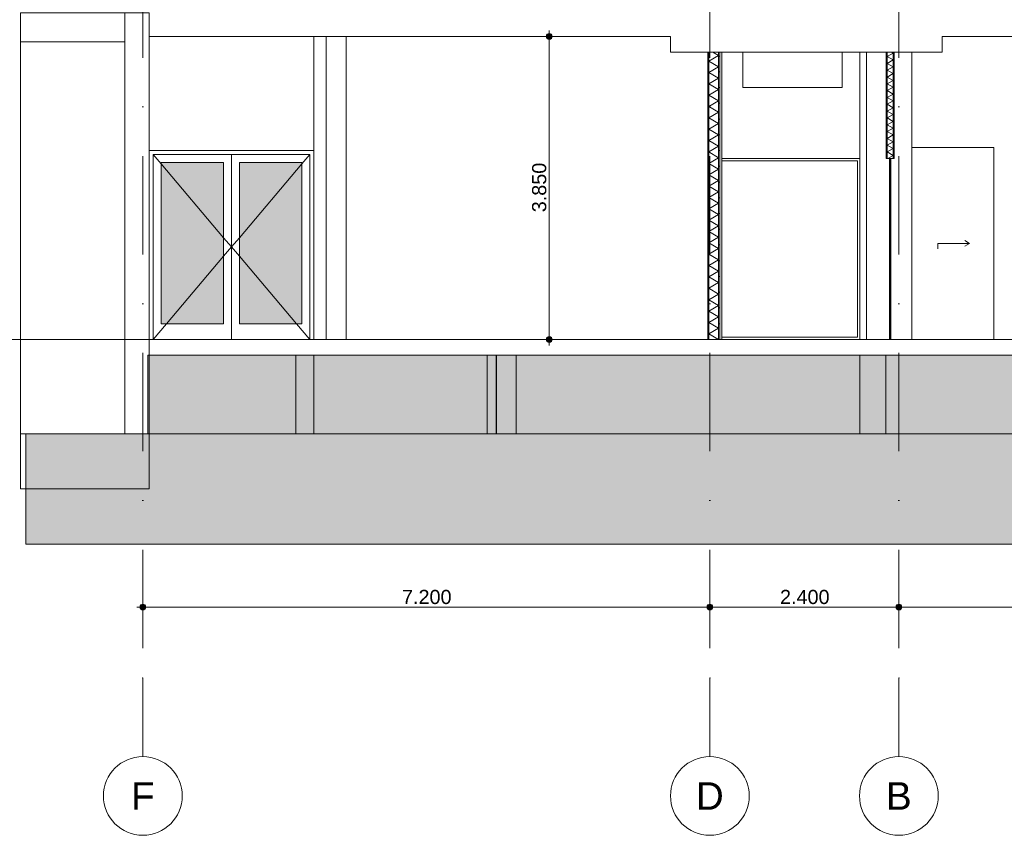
# Model space of a CAD drawing. Header units: millimetres. Extents: x -194 to 1012562, y 0 to 44349.
# Tile 88 of 97: x 933981 to 946484, y 0 to 10363. Entities that reach past the tile are written whole.
import ezdxf
from ezdxf.enums import TextEntityAlignment as Align

# ---------------------------------------------------------------- set-up
doc = ezdxf.new("R2010")
doc.units = ezdxf.units.MM
doc.header["$MEASUREMENT"] = 0
doc.linetypes.add('streep-punt', pattern=[2500, 1250, -625, 0, -625])
for name, color, linetype in [('0 2D arcering', 7, 'Continuous'), ('21_0 NC Buitenwanden', 7, 'Continuous'), ('21_1 C Buitenwanden', 7, 'Continuous'), ('22 C Binnenwanden', 7, 'Continuous'), ('22 NC Binnenwanden', 7, 'Continuous'), ('23 Vloeren', 7, 'Continuous'), ('23 Vloeren Laagscheidingslijnen', 7, 'Continuous'), ('57 Luchtbehandeling', 7, 'Continuous'), ('Maatvoering 1_ 100', 7, 'Continuous'), ('Maatvoering 1_ 100 2D arcering', 7, 'Continuous'), ('New_ Deuren', 7, 'Continuous'), ('New_22 NC Binnenwanden', 7, 'Continuous'), ('New_22 NC Binnenwanden 2D arcering', 7, 'Continuous'), ('New_22 NC Binnenwanden Doorsnede-arcering', 7, 'Continuous'), ('New_22 NC Binnenwanden Laagscheidingslijnen', 7, 'Continuous'), ('New_A-FLOR-____-OTLN.IFC Model', 7, 'Continuous'), ('Stramien', 7, 'Continuous')]:
    doc.layers.add(name, color=color, linetype=linetype)
doc.styles.add('GENERATED_STYLE_1', font='arial.ttf')
doc.dimstyles.new('GENERATED_STYLE__1', dxfattribs={"dimtxt": 179.999995, "dimasz": 142.5, "dimexe": 0.18, "dimexo": 0.0625, "dimgap": 0, "dimtad": 1, "dimdec": 0, "dimzin": 0, "dimdsep": 46, "dimtxsty": 'GENERATED_STYLE_1', "dimblk": 'ARROWHEAD_11', "dimblk1": 'ARROWHEAD_11', "dimblk2": 'ARROWHEAD_11', "dimcen": 0.09, "dimse1": 1, "dimse2": 1, "dimclrd": 2, "dimclre": 2, "dimclrt": 2, "dimadec": 1, "dimazin": 0, "dimtfac": 1, "dimtdec": 4, "dimtmove": 0, "dimatfit": 3, "dimfxl": 1, "dimtolj": 1, "dimtzin": 0, "dimarcsym": 0})
doc.dimstyles.new('GENERATED_STYLE__2', dxfattribs={"dimtxt": 179.999995, "dimasz": 142.5, "dimexe": 0.18, "dimexo": 0.0625, "dimgap": 0, "dimtad": 1, "dimtih": 1, "dimtoh": 1, "dimdec": 0, "dimzin": 0, "dimdsep": 46, "dimtxsty": 'GENERATED_STYLE_1', "dimblk": 'ARROWHEAD_11', "dimblk1": 'ARROWHEAD_11', "dimblk2": 'ARROWHEAD_11', "dimcen": 0.09, "dimclrd": 1, "dimclre": 1, "dimclrt": 2, "dimadec": 1, "dimazin": 0, "dimtfac": 1, "dimtdec": 4, "dimtmove": 0, "dimatfit": 3, "dimfxl": 1, "dimtolj": 1, "dimtzin": 0, "dimarcsym": 0})
pattern_1 = [(3e-14, (955640.84, 6300), (0, 200), [])]

# ---------------------------------------------------------------- blocks, each defined once
blk = doc.blocks.new('Section Element_1935_6', base_point=(955641, 6300))
at = {"layer": '21_1 C Buitenwanden', "color": 2, "linetype": 'Continuous', "lineweight": 0}
for p, q in [((937490, 5100), (935625, 5100)), ((940034, 5100), (940032, 5100)), ((944650, 5100), (940284, 5100))]:
    blk.add_line(p, q, dxfattribs=at)
blk = doc.blocks.new('Section Element_1936_6', base_point=(955641, 6300))
at = {"layer": '21_1 C Buitenwanden', "color": 2, "linetype": 'Continuous', "lineweight": 0}
blk.add_line((935315, 10350), (935315, 10080), dxfattribs=at)
at = {"layer": '21_1 C Buitenwanden', "color": 1, "linetype": 'Continuous', "lineweight": 0}
for p, q in [((935315, 10350), (935315, 5100)), ((935625, 10150), (935625, 6300)), ((935625, 6100), (935625, 5100)), ((935625, 5100), (935315, 5100))]:
    blk.add_line(p, q, dxfattribs=at)
blk = doc.blocks.new('Section Element_1937_6', base_point=(955640.8397, 6300))
at = {"layer": '22 NC Binnenwanden', "color": 1, "linetype": 'Continuous', "lineweight": 0}
for p, q in [((937874.9916, 10150), (937874.9916, 6300)), ((938124.9916, 10150), (938124.9916, 6300))]:
    blk.add_line(p, q, dxfattribs=at)
blk = doc.blocks.new('Section Element_1942_6', base_point=(955641, 6300))
at = {"layer": '21_1 C Buitenwanden', "color": 2, "linetype": 'Continuous', "lineweight": 0}
for p, q in [((937490, 6100), (937490, 5100)), ((940032, 5100), (940032, 6100)), ((937716, 5100), (937490, 5100)), ((940032, 5100), (939916, 5100))]:
    blk.add_line(p, q, dxfattribs=at)
blk = doc.blocks.new('Section Element_1943_6', base_point=(955641, 6300))
at = {"layer": '22 C Binnenwanden', "color": 2, "linetype": 'Continuous', "lineweight": 0}
for p, q in [((937716, 5100), (937716, 6100)), ((939916, 5100), (939916, 6100)), ((939916, 5100), (937716, 5100))]:
    blk.add_line(p, q, dxfattribs=at)
blk = doc.blocks.new('Section Element_1944_6', base_point=(955641, 6300))
at = {"layer": '22 C Binnenwanden', "color": 2, "linetype": 'Continuous', "lineweight": 0}
for p, q in [((940034, 5100), (940034, 6100)), ((940284, 6100), (940284, 5100)), ((940284, 5100), (940034, 5100))]:
    blk.add_line(p, q, dxfattribs=at)
blk = doc.blocks.new('Section Element_1945_6', base_point=(955641, 6300))
at = {"layer": '21_0 NC Buitenwanden', "color": 1, "linetype": 'Continuous', "lineweight": 0}
for p, q in [((935315, 13850), (935315, 12890)), ((935315, 10450), (935315, 10350)), ((935315, 10350), (935315, 10350))]:
    blk.add_line(p, q, dxfattribs=at)
at = {"layer": '21_0 NC Buitenwanden', "color": 2, "linetype": 'Continuous', "lineweight": 0}
blk.add_line((935315, 10350), (935315, 10450), dxfattribs=at)
at = {"layer": '21_0 NC Buitenwanden', "color": 1, "linetype": 'Continuous', "lineweight": 0, "flags": 128}
for points in [[(935645, 13850), (935645, 13782), (935645, 13650), (935645, 12890)], [(935645, 12890), (935499, 12890), (935385, 12890), (935315, 12890)], [(935625, 10450), (935499, 10450), (935385, 10450), (935315, 10450)]]:
    blk.add_lwpolyline(points, dxfattribs=at)
blk = doc.blocks.new('Section Element_1957_6', base_point=(955641, 6300))
at = {"layer": '23 Vloeren', "color": 3, "linetype": 'Continuous', "lineweight": 0}
for p, q in [((937875, 6300), (935625, 6300)), ((942720, 6300), (938125, 6300)), ((948816, 6100), (935625, 6100))]:
    blk.add_line(p, q, dxfattribs=at)
at = {"layer": '23 Vloeren', "color": 3, "linetype": 'Continuous', "lineweight": 0, "flags": 128}
blk.add_lwpolyline([(948816, 6300), (945036, 6300), (945026, 6300), (942870, 6300)], dxfattribs=at)
at = {"layer": '23 Vloeren Laagscheidingslijnen', "color": 3, "linetype": 'Continuous', "lineweight": 0}
for p, q in [((935625, 6300), (935625, 6100)), ((935625, 6300), (935625, 6300)), ((938125, 6300), (937875, 6300)), ((935625, 6100), (935625, 6100))]:
    blk.add_line(p, q, dxfattribs=at)
at = {"layer": '23 Vloeren Laagscheidingslijnen', "color": 3, "linetype": 'Continuous', "lineweight": 0, "flags": 128}
blk.add_lwpolyline([(942870, 6300), (942857, 6300), (942732, 6300), (942720, 6300)], dxfattribs=at)
blk = doc.blocks.new('Section Element_1976_6', base_point=(955641, 6300))
at = {"layer": '22 C Binnenwanden', "color": 2, "linetype": 'Continuous', "lineweight": 0}
for p, q in [((933990, 5100), (933990, 4600)), ((935625, 4600), (935625, 5100))]:
    blk.add_line(p, q, dxfattribs=at)
blk = doc.blocks.new('Section Element_1977_6', base_point=(955641, 6300))
at = {"layer": '23 Vloeren', "color": 1, "linetype": 'Continuous', "lineweight": 0}
for p, q in [((933990, 4600), (933990, 4400)), ((935625, 4400), (935625, 4600)), ((933990, 4400), (935625, 4400))]:
    blk.add_line(p, q, dxfattribs=at)
blk = doc.blocks.new('Section Element_1979_6', base_point=(955641, 6300))
at = {"layer": '21_1 C Buitenwanden', "color": 2, "linetype": 'Continuous', "lineweight": 0}
for p, q in [((944650, 5100), (944650, 6100)), ((944980, 5100), (944650, 5100))]:
    blk.add_line(p, q, dxfattribs=at)
blk = doc.blocks.new('Section Element_1980_6', base_point=(955641, 6300))
at = {"layer": '21_1 C Buitenwanden', "color": 2, "linetype": 'Continuous', "lineweight": 0}
for p, q in [((933990, 10080), (933990, 5100)), ((935315, 5100), (935315, 10080)), ((935315, 5100), (933990, 5100))]:
    blk.add_line(p, q, dxfattribs=at)
blk = doc.blocks.new('*X2170', base_point=(955641, 6300))
at = {"layer": 'New_22 NC Binnenwanden Doorsnede-arcering', "color": 7, "linetype": 'Continuous', "lineweight": 0}
for p, q in [((942857, 9908), (942732, 9836)), ((942857, 9908), (942785, 9950)), ((942857, 9764), (942732, 9836)), ((942857, 9764), (942732, 9692)), ((942857, 9620), (942732, 9692)), ((942857, 9620), (942732, 9548)), ((942857, 9475), (942732, 9548)), ((942857, 9475), (942732, 9403)), ((942857, 9331), (942732, 9403)), ((942857, 9331), (942732, 9259)), ((942857, 9187), (942732, 9259)), ((942857, 9187), (942732, 9115)), ((942857, 9042), (942732, 9115)), ((942857, 9042), (942732, 8970)), ((942857, 8898), (942732, 8970)), ((942857, 8898), (942732, 8826)), ((942857, 8754), (942732, 8826)), ((942857, 8754), (942732, 8682)), ((942857, 8609), (942732, 8682)), ((942857, 8609), (942732, 8537)), ((942857, 8465), (942732, 8537)), ((942857, 8465), (942732, 8393)), ((942857, 8321), (942732, 8393)), ((942857, 8321), (942732, 8249)), ((942857, 8176), (942732, 8249)), ((942857, 8176), (942732, 8104)), ((942857, 8032), (942732, 8104)), ((942857, 8032), (942732, 7960)), ((942857, 7888), (942732, 7960)), ((942857, 7888), (942732, 7816)), ((942857, 7743), (942732, 7816)), ((942857, 7743), (942732, 7671)), ((942857, 7599), (942732, 7671)), ((942857, 7599), (942732, 7527)), ((942857, 7455), (942732, 7527)), ((942857, 7455), (942732, 7383)), ((942857, 7310), (942732, 7383)), ((942857, 7310), (942732, 7238)), ((942857, 7166), (942732, 7238)), ((942857, 7166), (942732, 7094)), ((942857, 7022), (942732, 7094)), ((942857, 7022), (942732, 6950)), ((942857, 6877), (942732, 6950)), ((942857, 6877), (942732, 6805)), ((942857, 6733), (942732, 6805)), ((942857, 6733), (942732, 6661)), ((942857, 6589), (942732, 6661)), ((942857, 6589), (942732, 6517)), ((942857, 6444), (942732, 6517)), ((942857, 6444), (942732, 6372)), ((942857, 6300), (942732, 6372))]:
    blk.add_line(p, q, dxfattribs=at)
blk = doc.blocks.new('Section Element_2001_6', base_point=(955641, 6300))
at = {"layer": 'New_22 NC Binnenwanden Doorsnede-arcering', "linetype": 'Continuous', "lineweight": 0, "true_color": 0x000000}
h = blk.add_hatch(dxfattribs=at)
h.set_pattern_fill('930_Lijnen_vert_200_0006', color=18, style=0, pattern_type=2)
h.set_pattern_definition(pattern_1)
h.paths.add_polyline_path([(942732, 9950), (942720, 9950), (942720, 6300), (942732, 6300)])
h = blk.add_hatch(dxfattribs=at)
h.set_pattern_fill('930_Lijnen_vert_200_0006', color=18, style=0, pattern_type=2)
h.set_pattern_definition(pattern_1)
h.paths.add_polyline_path([(942870, 9950), (942857, 9950), (942857, 6300), (942870, 6300)])
at = {"layer": 'New_22 NC Binnenwanden', "color": 1, "linetype": 'Continuous', "lineweight": 0}
for p, q in [((942720, 9950), (942720, 6300)), ((942870, 9950), (942870, 6300))]:
    blk.add_line(p, q, dxfattribs=at)
at = {"layer": 'New_22 NC Binnenwanden Laagscheidingslijnen', "color": 1, "linetype": 'Continuous', "lineweight": 0}
for p, q in [((942732, 9950), (942732, 6300)), ((942857, 9950), (942857, 6300))]:
    blk.add_line(p, q, dxfattribs=at)
at = {"layer": 'New_22 NC Binnenwanden', "lineweight": 0}
blk.add_blockref('*X2170', (955641, 6300), dxfattribs=at)
blk = doc.blocks.new('Section Element_2009_6', base_point=(955641, 6300))
at = {"layer": '23 Vloeren', "color": 2, "linetype": 'Continuous', "lineweight": 0}
for p, q in [((937875, 10150), (935625, 10150)), ((942245, 10150), (938125, 10150))]:
    blk.add_line(p, q, dxfattribs=at)
at = {"layer": '23 Vloeren', "color": 2, "linetype": 'Continuous', "lineweight": 0, "flags": 128}
blk.add_lwpolyline([(952195, 10150), (948816, 10150), (945695, 10150)], dxfattribs=at)
at = {"layer": '23 Vloeren Laagscheidingslijnen', "color": 2, "linetype": 'Continuous', "lineweight": 0}
blk.add_line((938125, 10150), (937875, 10150), dxfattribs=at)
at = {"layer": '23 Vloeren Laagscheidingslijnen', "color": 2, "linetype": 'Continuous', "lineweight": 0, "flags": 128}
blk.add_lwpolyline([(935625, 10450), (935625, 10350), (935625, 10150)], dxfattribs=at)
blk = doc.blocks.new('Section Element_2011_6', base_point=(955641, 6300))
at = {"layer": '21_1 C Buitenwanden', "color": 2, "linetype": 'Continuous', "lineweight": 0}
blk.add_line((942896, 9950), (942896, 6300), dxfattribs=at)
blk = doc.blocks.new('Section Element_2014_6', base_point=(955641, 6300))
at = {"layer": 'New_ Deuren', "color": 1, "linetype": 'Continuous', "lineweight": 0}
for p, q in [((935626, 8700), (937716, 8700)), ((935626, 8633), (935626, 8700)), ((935626, 6300), (935626, 8633)), ((935676, 8650), (935776, 8532)), ((935676, 8650), (935676, 8550)), ((936671, 8650), (935676, 8650)), ((936671, 6300), (936671, 8650)), ((936671, 8650), (937666, 8650)), ((937666, 8650), (937566, 8532)), ((937666, 8650), (937666, 8550)), ((937716, 8700), (937716, 8633)), ((937716, 8633), (937716, 6300)), ((935676, 8550), (935676, 6500)), ((935776, 6500), (935776, 8550)), ((935776, 8550), (936571, 8550)), ((935776, 8532), (936571, 7593)), ((936571, 8550), (936571, 6500)), ((936771, 8550), (936771, 6500)), ((937566, 8550), (936771, 8550)), ((937566, 8532), (936771, 7593)), ((937566, 6500), (937566, 8550)), ((937666, 8550), (937666, 6500)), ((936571, 7593), (936671, 7475)), ((936771, 7593), (936671, 7475)), ((936571, 7357), (936671, 7475)), ((936771, 7357), (936671, 7475)), ((935845, 6500), (936571, 7357)), ((937496, 6500), (936771, 7357)), ((935676, 6300), (935845, 6500)), ((935676, 6500), (935676, 6300)), ((936571, 6500), (935776, 6500)), ((936771, 6500), (937566, 6500)), ((937666, 6300), (937496, 6500)), ((937666, 6500), (937666, 6300))]:
    blk.add_line(p, q, dxfattribs=at)
blk = doc.blocks.new('Section Element_2015_6', base_point=(955640.83967, 6300))
at = {"layer": '22 C Binnenwanden', "color": 2, "linetype": 'Continuous', "lineweight": 0}
blk.add_line((937716.08844, 6300), (937716.08844, 10150), dxfattribs=at)
blk = doc.blocks.new('Section Element_2034_6', base_point=(955641, 6300))
at = {"layer": 'New_22 NC Binnenwanden', "color": 2, "linetype": 'Continuous', "lineweight": 0}
blk.add_line((944650, 6300), (944650, 9950), dxfattribs=at)
blk = doc.blocks.new('Section Element_2037_6', base_point=(955641, 6300))
at = {"layer": '21_0 NC Buitenwanden', "color": 2, "linetype": 'Continuous', "lineweight": 0}
for p, q in [((944980, 5100), (944980, 6100)), ((945310, 5100), (944980, 5100))]:
    blk.add_line(p, q, dxfattribs=at)
blk = doc.blocks.new('Section Element_2046_6', base_point=(955641, 6300))
at = {"layer": 'New_A-FLOR-____-OTLN.IFC Model', "color": 1, "linetype": 'Continuous', "lineweight": 0}
for p, q in [((933990, 10450), (935315, 10450)), ((933990, 10450), (933990, 10080)), ((933990, 10080), (935315, 10080))]:
    blk.add_line(p, q, dxfattribs=at)
blk = doc.blocks.new('Section Element_2055_6', base_point=(955641, 6300))
at = {"layer": '23 Vloeren', "color": 2, "linetype": 'Continuous', "lineweight": 0}
for p, q in [((942245, 10150), (942245, 9950)), ((945695, 10150), (945695, 9950)), ((942720, 9950), (942245, 9950)), ((944985, 9950), (942870, 9950)), ((945695, 9950), (945085, 9950))]:
    blk.add_line(p, q, dxfattribs=at)
at = {"layer": '23 Vloeren Laagscheidingslijnen', "color": 2, "linetype": 'Continuous', "lineweight": 0, "flags": 128}
for points in [[(942870, 9950), (942857, 9950), (942732, 9950), (942720, 9950)], [(945085, 9950), (945072, 9950), (944997, 9950), (944985, 9950)]]:
    blk.add_lwpolyline(points, dxfattribs=at)
blk = doc.blocks.new('Section Element_2088_6', base_point=(955641, 6300))
at = {"layer": 'New_22 NC Binnenwanden', "color": 2, "linetype": 'Continuous', "lineweight": 0}
blk.add_line((944735, 6300), (944735, 9950), dxfattribs=at)
blk = doc.blocks.new('Section Element_2089_6', base_point=(955641, 6300))
at = {"layer": 'New_22 NC Binnenwanden', "color": 2, "linetype": 'Continuous', "lineweight": 0}
blk.add_line((945310, 9950), (945310, 6300), dxfattribs=at)
blk = doc.blocks.new('*X2275', base_point=(955641, 6300))
at = {"layer": 'New_22 NC Binnenwanden Doorsnede-arcering', "color": 7, "linetype": 'Continuous', "lineweight": 0}
for p, q in [((945072, 9937), (944997, 9894)), ((945072, 9851), (944997, 9894)), ((945072, 9937), (945050, 9950)), ((945072, 9851), (944997, 9807)), ((945072, 9764), (944997, 9807)), ((945072, 9764), (944997, 9721)), ((945072, 9677), (944997, 9721)), ((945072, 9677), (944997, 9634)), ((945072, 9591), (944997, 9634)), ((945072, 9591), (944997, 9548)), ((945072, 9504), (944997, 9548)), ((945072, 9504), (944997, 9461)), ((945072, 9418), (944997, 9461)), ((945072, 9418), (944997, 9374)), ((945072, 9331), (944997, 9374)), ((945072, 9331), (944997, 9288)), ((945072, 9244), (944997, 9288)), ((945072, 9244), (944997, 9201)), ((945072, 9158), (944997, 9201)), ((945072, 9158), (944997, 9115)), ((945072, 9071), (944997, 9115)), ((945072, 9071), (944997, 9028)), ((945072, 8985), (944997, 9028)), ((945072, 8985), (944997, 8941)), ((945072, 8898), (944997, 8941)), ((945072, 8898), (944997, 8855)), ((945072, 8811), (944997, 8855)), ((945072, 8811), (944997, 8768)), ((945072, 8725), (944997, 8768)), ((945072, 8725), (944997, 8682)), ((945072, 8638), (944997, 8682)), ((945072, 8638), (945006, 8600))]:
    blk.add_line(p, q, dxfattribs=at)
blk = doc.blocks.new('Section Element_2099_6', base_point=(955641, 6300))
at = {"layer": 'New_22 NC Binnenwanden Doorsnede-arcering', "linetype": 'Continuous', "lineweight": 0, "true_color": 0x000000}
h = blk.add_hatch(dxfattribs=at)
h.set_pattern_fill('930_Lijnen_vert_200_0006', color=18, style=0, pattern_type=2)
h.set_pattern_definition(pattern_1)
h.paths.add_polyline_path([(944997, 9950), (944985, 9950), (944985, 8600), (944997, 8600)])
h = blk.add_hatch(dxfattribs=at)
h.set_pattern_fill('930_Lijnen_vert_200_0006', color=18, style=0, pattern_type=2)
h.set_pattern_definition(pattern_1)
h.paths.add_polyline_path([(945085, 9950), (945072, 9950), (945072, 8600), (945085, 8600)])
at = {"layer": 'New_22 NC Binnenwanden', "color": 1, "linetype": 'Continuous', "lineweight": 0}
for p, q in [((944985, 9950), (944985, 8600)), ((945085, 9950), (945085, 8600))]:
    blk.add_line(p, q, dxfattribs=at)
at = {"layer": 'New_22 NC Binnenwanden', "color": 1, "linetype": 'Continuous', "lineweight": 0, "flags": 128}
blk.add_lwpolyline([(945085, 8600), (945072, 8600), (945045, 8600), (945025, 8600), (944997, 8600), (944985, 8600)], dxfattribs=at)
at = {"layer": 'New_22 NC Binnenwanden Laagscheidingslijnen', "color": 1, "linetype": 'Continuous', "lineweight": 0}
for p, q in [((944997, 9950), (944997, 8600)), ((945072, 9950), (945072, 8600))]:
    blk.add_line(p, q, dxfattribs=at)
at = {"layer": 'New_22 NC Binnenwanden', "lineweight": 0}
blk.add_blockref('*X2275', (955641, 6300), dxfattribs=at)
blk = doc.blocks.new('Section Element_2102_6', base_point=(955641, 6300))
at = {"layer": '21_0 NC Buitenwanden', "color": 2, "linetype": 'Continuous', "lineweight": 0}
for p, q in [((948816, 5100), (948816, 6100)), ((945310, 5100), (948816, 5100))]:
    blk.add_line(p, q, dxfattribs=at)
blk = doc.blocks.new('Section Element_2110_6', base_point=(955641, 6300))
at = {"layer": '57 Luchtbehandeling', "color": 1, "linetype": 'Continuous', "lineweight": 0}
for p, q in [((943165, 9500), (943165, 9950)), ((944427, 9500), (944427, 9950)), ((943165, 9500), (944427, 9500))]:
    blk.add_line(p, q, dxfattribs=at)
blk = doc.blocks.new('Section Element_2114_6', base_point=(955641, 6300))
at = {"layer": 'New_ Deuren', "color": 2, "linetype": 'Continuous', "lineweight": 0}
for p, q in [((945310, 8740), (946350, 8740)), ((946350, 8740), (946350, 6300))]:
    blk.add_line(p, q, dxfattribs=at)
at = {"layer": 'New_ Deuren', "color": 1, "linetype": 'Continuous', "lineweight": 0}
for p, q in [((945642, 7520), (946042, 7520)), ((945642, 7520), (945642, 7450)), ((946042, 7520), (945982, 7555)), ((946042, 7520), (945982, 7485))]:
    blk.add_line(p, q, dxfattribs=at)
blk = doc.blocks.new('Section Element_2117_6', base_point=(955641, 6300))
at = {"layer": 'New_ Deuren', "color": 1, "linetype": 'Continuous', "lineweight": 0}
for p, q in [((945025, 8600), (945025, 8570)), ((945025, 6300), (945025, 8570)), ((945026, 8570), (945025, 8570)), ((945036, 8587), (945036, 6300)), ((945045, 8570), (945036, 8570)), ((945045, 8600), (945045, 8587)), ((945045, 8587), (945045, 8570)), ((945045, 8570), (945045, 6300)), ((945026, 8084), (945026, 8022)), ((945036, 8095), (945036, 7443)), ((945026, 7983), (945026, 7921)), ((945026, 7882), (945026, 7820)), ((945026, 7782), (945026, 7720)), ((945026, 7681), (945026, 7619)), ((945026, 7580), (945026, 7518)), ((945026, 7505), (945026, 7464)), ((945026, 7382), (945026, 7423)), ((945036, 6792), (945036, 7443)), ((945026, 7307), (945026, 7369)), ((945026, 7206), (945026, 7268)), ((945026, 7105), (945026, 7167)), ((945026, 7005), (945026, 7067)), ((945026, 6904), (945026, 6966)), ((945026, 6803), (945026, 6865))]:
    blk.add_line(p, q, dxfattribs=at)
at = {"layer": 'New_ Deuren', "color": 1, "linetype": 'Continuous', "lineweight": 0, "flags": 128}
for points in [[(945026, 8587), (945026, 8570), (945026, 6300)], [(945045, 8587), (945036, 8587), (945026, 8587)]]:
    blk.add_lwpolyline(points, dxfattribs=at)
blk = doc.blocks.new('Section Element_2118_6', base_point=(955641, 6300))
at = {"layer": 'New_ Deuren', "color": 2, "linetype": 'Continuous', "lineweight": 0}
blk.add_line((942896, 8600), (944650, 8600), dxfattribs=at)
at = {"layer": 'New_ Deuren', "color": 1, "linetype": 'Continuous', "lineweight": 0}
for p, q in [((944620, 8570), (942896, 8570)), ((944620, 6330), (944620, 8570)), ((942896, 6330), (944620, 6330))]:
    blk.add_line(p, q, dxfattribs=at)
blk = doc.blocks.new('*D2306', base_point=(955641, 6300))
at = {"layer": 'Maatvoering 1_ 100 2D arcering', "linetype": 'Continuous', "lineweight": 0}
for points in [[(935507, 2900), (935510, 2886), (935518, 2873), (935531, 2865), (935545, 2862), (935559, 2865), (935571, 2873), (935580, 2886), (935582, 2900), (935580, 2914), (935571, 2927), (935559, 2935), (935545, 2937), (935531, 2935), (935518, 2927), (935510, 2914)], [(942707, 2900), (942710, 2886), (942718, 2873), (942731, 2865), (942745, 2862), (942759, 2865), (942771, 2873), (942780, 2886), (942782, 2900), (942780, 2914), (942771, 2927), (942759, 2935), (942745, 2937), (942731, 2935), (942718, 2927), (942710, 2914)]]:
    blk.add_hatch(color=1, dxfattribs=at).paths.add_polyline_path(points)
at = {"layer": 'Maatvoering 1_ 100', "color": 1, "linetype": 'Continuous', "lineweight": 0}
for p, q in [((935545, 2937), (935545, 3041)), ((942745, 2937), (942745, 3041)), ((935470, 2900), (935507, 2900)), ((935582, 2900), (942707, 2900)), ((935545, 2759), (935545, 2862)), ((942745, 2759), (942745, 2862))]:
    blk.add_line(p, q, dxfattribs=at)
for centre in [(935545, 2900), (942745, 2900)]:
    blk.add_circle(centre, 37.5, dxfattribs=at)
at = {"layer": 'Maatvoering 1_ 100', "color": 2, "lineweight": 0, "insert": (938836, 2936), "char_height": 180, "attachment_point": 7, "style": 'GENERATED_STYLE_1'}
blk.add_mtext('\\A1;{\\pql;\\fArial|b0|i0|c0|p0;\\W1.000000;7.200}', dxfattribs=at)
blk = doc.blocks.new('ARROWHEAD_11')
at = {"color": 0, "linetype": 'Continuous', "lineweight": 0}
blk.add_line((0, 0), (-1, 0), dxfattribs=at)
at = {"color": 0, "linetype": 'Continuous', "lineweight": 0, "const_width": 0.25, "flags": 128}
blk.add_lwpolyline([(-0.125, 0, 1), (0.125, 0, 1)], format="xyb", close=True, dxfattribs=at)
blk = doc.blocks.new('*D2307', base_point=(955641, 6300))
at = {"layer": 'Maatvoering 1_ 100 2D arcering', "linetype": 'Continuous', "lineweight": 0}
for points in [[(942707, 2900), (942710, 2886), (942718, 2873), (942731, 2865), (942745, 2862), (942759, 2865), (942771, 2873), (942780, 2886), (942782, 2900), (942780, 2914), (942771, 2927), (942759, 2935), (942745, 2937), (942731, 2935), (942718, 2927), (942710, 2914)], [(945107, 2900), (945110, 2886), (945118, 2873), (945131, 2865), (945145, 2862), (945159, 2865), (945171, 2873), (945180, 2886), (945182, 2900), (945180, 2914), (945171, 2927), (945159, 2935), (945145, 2937), (945131, 2935), (945118, 2927), (945110, 2914)]]:
    blk.add_hatch(color=1, dxfattribs=at).paths.add_polyline_path(points)
at = {"layer": 'Maatvoering 1_ 100', "color": 1, "linetype": 'Continuous', "lineweight": 0}
for p, q in [((942745, 2937), (942745, 3041)), ((945145, 2937), (945145, 3041)), ((942782, 2900), (945107, 2900)), ((942745, 2759), (942745, 2862)), ((945145, 2759), (945145, 2862))]:
    blk.add_line(p, q, dxfattribs=at)
for centre in [(942745, 2900), (945145, 2900)]:
    blk.add_circle(centre, 37.5, dxfattribs=at)
at = {"layer": 'Maatvoering 1_ 100', "color": 2, "lineweight": 0, "insert": (943636, 2936), "char_height": 180, "attachment_point": 7, "style": 'GENERATED_STYLE_1'}
blk.add_mtext('\\A1;{\\pql;\\fArial|b0|i0|c0|p0;\\W1.000000;2.400}', dxfattribs=at)
blk = doc.blocks.new('*D2308', base_point=(955641, 6300))
at = {"layer": 'Maatvoering 1_ 100 2D arcering', "linetype": 'Continuous', "lineweight": 0}
for points in [[(945107, 2900), (945110, 2886), (945118, 2873), (945131, 2865), (945145, 2862), (945159, 2865), (945171, 2873), (945180, 2886), (945182, 2900), (945180, 2914), (945171, 2927), (945159, 2935), (945145, 2937), (945131, 2935), (945118, 2927), (945110, 2914)], [(952307, 2900), (952310, 2886), (952318, 2873), (952331, 2865), (952345, 2862), (952359, 2865), (952371, 2873), (952380, 2886), (952382, 2900), (952380, 2914), (952371, 2927), (952359, 2935), (952345, 2937), (952331, 2935), (952318, 2927), (952310, 2914)]]:
    blk.add_hatch(color=1, dxfattribs=at).paths.add_polyline_path(points)
at = {"layer": 'Maatvoering 1_ 100', "color": 1, "linetype": 'Continuous', "lineweight": 0}
for p, q in [((945145, 2937), (945145, 3041)), ((952345, 2937), (952345, 3041)), ((945182, 2900), (952307, 2900)), ((952382, 2900), (952420, 2900)), ((945145, 2759), (945145, 2862)), ((952345, 2759), (952345, 2862))]:
    blk.add_line(p, q, dxfattribs=at)
for centre in [(945145, 2900), (952345, 2900)]:
    blk.add_circle(centre, 37.5, dxfattribs=at)
at = {"layer": 'Maatvoering 1_ 100', "color": 2, "lineweight": 0, "insert": (948436, 2936), "char_height": 180, "attachment_point": 7, "style": 'GENERATED_STYLE_1'}
blk.add_mtext('\\A1;{\\pql;\\fArial|b0|i0|c0|p0;\\W1.000000;7.200}', dxfattribs=at)
blk = doc.blocks.new('*D2310', base_point=(955641, 6300))
at = {"layer": 'Maatvoering 1_ 100 2D arcering', "linetype": 'Continuous', "lineweight": 0}
for points in [[(940668, 10150), (940671, 10136), (940679, 10123), (940691, 10115), (940706, 10112), (940720, 10115), (940732, 10123), (940740, 10136), (940743, 10150), (940740, 10164), (940732, 10177), (940720, 10185), (940706, 10188), (940691, 10185), (940679, 10177), (940671, 10164)], [(940668, 6300), (940671, 6286), (940679, 6273), (940691, 6265), (940706, 6262), (940720, 6265), (940732, 6273), (940740, 6286), (940743, 6300), (940740, 6314), (940732, 6327), (940720, 6335), (940706, 6337), (940691, 6335), (940679, 6327), (940671, 6314)]]:
    blk.add_hatch(color=1, dxfattribs=at).paths.add_polyline_path(points)
at = {"layer": 'Maatvoering 1_ 100', "color": 2, "linetype": 'Continuous', "lineweight": 0}
for p, q in [((940668, 10150), (940565, 10150)), ((940706, 10188), (940706, 10225)), ((940846, 10150), (940743, 10150)), ((940706, 6337), (940706, 10112)), ((940668, 6300), (940565, 6300)), ((940706, 6225), (940706, 6262)), ((940846, 6300), (940743, 6300))]:
    blk.add_line(p, q, dxfattribs=at)
at = {"layer": 'Maatvoering 1_ 100', "color": 1, "linetype": 'Continuous', "lineweight": 0}
for centre in [(940706, 10150), (940706, 6300)]:
    blk.add_circle(centre, 37.5, dxfattribs=at)
at = {"layer": 'Maatvoering 1_ 100', "color": 2, "lineweight": 0, "insert": (940670, 7916), "char_height": 180, "attachment_point": 7, "rotation": 90, "style": 'GENERATED_STYLE_1'}
blk.add_mtext('\\A1;{\\pql;\\fArial|b0|i0|c0|p0;\\W1.000000;3.850}', dxfattribs=at)
blk = doc.blocks.new('Standard grid marker[103]_6', base_point=(935545, 32130))
at = {"layer": 'Stramien', "color": 1, "linetype": 'streep-punt', "lineweight": 0}
for p, q in [((935545, 31130), (935545, 2000)), ((935545, 2000), (935545, 1000))]:
    blk.add_line(p, q, dxfattribs=at)
at = {"layer": 'Stramien', "color": 2, "linetype": 'Continuous', "lineweight": 0, "flags": 128}
blk.add_lwpolyline([(935545, 0, 1), (935545, 1000, 1)], format="xyb", close=True, dxfattribs=at)
at = {"layer": 'Stramien', "color": 1, "linetype": 'streep-punt', "lineweight": 0}
blk.add_point((935545, 2000), dxfattribs=at)
blk.add_point((935545, 2000), dxfattribs=at)
at = {"layer": 'Stramien', "color": 2, "lineweight": 0, "style": 'GENERATED_STYLE_1'}
blk.add_attdef('AC_MarkerText_1', text='', height=350, rotation=360, dxfattribs=at).set_placement((935545, 675), align=Align.TOP_CENTER)
blk = doc.blocks.new('Standard grid marker[104]_6', base_point=(942745, 32130))
at = {"layer": 'Stramien', "color": 1, "linetype": 'streep-punt', "lineweight": 0}
for p, q in [((942745, 31130), (942745, 2000)), ((942745, 2000), (942745, 1000))]:
    blk.add_line(p, q, dxfattribs=at)
at = {"layer": 'Stramien', "color": 2, "linetype": 'Continuous', "lineweight": 0, "flags": 128}
blk.add_lwpolyline([(942745, 0, 1), (942745, 1000, 1)], format="xyb", close=True, dxfattribs=at)
at = {"layer": 'Stramien', "color": 1, "linetype": 'streep-punt', "lineweight": 0}
blk.add_point((942745, 2000), dxfattribs=at)
blk.add_point((942745, 2000), dxfattribs=at)
at = {"layer": 'Stramien', "color": 2, "lineweight": 0, "style": 'GENERATED_STYLE_1'}
blk.add_attdef('AC_MarkerText_1', text='', height=350, rotation=360, dxfattribs=at).set_placement((942745, 675), align=Align.TOP_CENTER)
blk = doc.blocks.new('Standard grid marker[105]_6', base_point=(945145, 32130))
at = {"layer": 'Stramien', "color": 1, "linetype": 'streep-punt', "lineweight": 0}
for p, q in [((945145, 31130), (945145, 2000)), ((945145, 2000), (945145, 1000))]:
    blk.add_line(p, q, dxfattribs=at)
at = {"layer": 'Stramien', "color": 2, "linetype": 'Continuous', "lineweight": 0, "flags": 128}
blk.add_lwpolyline([(945145, 0, 1), (945145, 1000, 1)], format="xyb", close=True, dxfattribs=at)
at = {"layer": 'Stramien', "color": 1, "linetype": 'streep-punt', "lineweight": 0}
blk.add_point((945145, 2000), dxfattribs=at)
blk.add_point((945145, 2000), dxfattribs=at)
at = {"layer": 'Stramien', "color": 2, "lineweight": 0, "style": 'GENERATED_STYLE_1'}
blk.add_attdef('AC_MarkerText_1', text='', height=350, rotation=360, dxfattribs=at).set_placement((945145, 675), align=Align.TOP_CENTER)

msp = doc.modelspace()

# ---------------------------------------------------------------- hatches: boundary and pattern name
at = {"layer": '0 2D arcering', "linetype": 'Continuous', "lineweight": 0, "true_color": 0x636f72}
msp.add_hatch(color=251, dxfattribs=at).paths.add_polyline_path([(935609.9, 5100), (935609.9, 6100), (936499.9, 6100), (948816.2, 6100), (948816.2, 6200), (973003.9, 6200), (973003.9, 3700), (934059.3, 3700), (934059.3, 5100)])
at = {"layer": 'New_22 NC Binnenwanden 2D arcering', "linetype": 'Continuous', "lineweight": 0, "true_color": 0x353d3f}
for points in [[(935775.5, 6500), (936570.5, 6500), (936570.5, 8550), (935775.5, 8550)], [(936770.5, 6500), (937565.5, 6500), (937565.5, 8550), (936770.5, 8550)]]:
    msp.add_hatch(color=250, dxfattribs=at).paths.add_polyline_path(points)

# ---------------------------------------------------------------- linework, layer by layer
at = {"color": 149, "linetype": 'Continuous', "lineweight": 0, "true_color": 0x3c4244, "flags": 128}
msp.add_lwpolyline([(923239.8, 6300), (973003.9, 6300)], dxfattribs=at)
at = {"layer": '0 2D arcering', "color": 9, "linetype": 'Continuous', "lineweight": 0, "flags": 128}
msp.add_lwpolyline([(935609.9, 5100), (935609.9, 6100), (936499.9, 6100), (948816.2, 6100), (948816.2, 6200), (973003.9, 6200), (973003.9, 3700), (934059.3, 3700), (934059.3, 5100)], close=True, dxfattribs=at)

# ---------------------------------------------------------------- block references
at = {"layer": '21_0 NC Buitenwanden', "lineweight": 0}
for name in ['Section Element_1945_6', 'Section Element_2037_6', 'Section Element_2102_6']:
    msp.add_blockref(name, (955640.8, 6300), dxfattribs=at)
at = {"layer": '21_1 C Buitenwanden', "lineweight": 0}
for name in ['Section Element_1936_6', 'Section Element_1980_6', 'Section Element_2011_6', 'Section Element_1942_6', 'Section Element_1979_6', 'Section Element_1935_6']:
    msp.add_blockref(name, (955640.8, 6300), dxfattribs=at)
at = {"layer": '22 C Binnenwanden', "lineweight": 0}
for name in ['Section Element_2015_6', 'Section Element_1943_6', 'Section Element_1944_6', 'Section Element_1976_6']:
    msp.add_blockref(name, (955640.8, 6300), dxfattribs=at)
at = {"layer": '22 NC Binnenwanden', "lineweight": 0}
msp.add_blockref('Section Element_1937_6', (955640.8, 6300), dxfattribs=at)
at = {"layer": '23 Vloeren', "lineweight": 0}
for name in ['Section Element_2009_6', 'Section Element_2055_6', 'Section Element_1957_6', 'Section Element_1977_6']:
    msp.add_blockref(name, (955640.8, 6300), dxfattribs=at)
at = {"layer": '57 Luchtbehandeling', "lineweight": 0}
msp.add_blockref('Section Element_2110_6', (955640.8, 6300), dxfattribs=at)
at = {"layer": 'New_ Deuren', "lineweight": 0}
for name in ['Section Element_2014_6', 'Section Element_2114_6', 'Section Element_2118_6', 'Section Element_2117_6']:
    msp.add_blockref(name, (955640.8, 6300), dxfattribs=at)
at = {"layer": 'New_22 NC Binnenwanden', "lineweight": 0}
for name in ['Section Element_2001_6', 'Section Element_2034_6', 'Section Element_2088_6', 'Section Element_2099_6', 'Section Element_2089_6']:
    msp.add_blockref(name, (955640.8, 6300), dxfattribs=at)
at = {"layer": 'New_A-FLOR-____-OTLN.IFC Model', "lineweight": 0}
msp.add_blockref('Section Element_2046_6', (955640.8, 6300), dxfattribs=at)
at = {"layer": 'Stramien', "color": 1, "linetype": 'Continuous', "lineweight": 0}
for name, p, values in [('Standard grid marker[103]_6', (935544.9, 32130), {'AC_MarkerText_1': 'F'}), ('Standard grid marker[104]_6', (942744.9, 32130), {'AC_MarkerText_1': 'D'}), ('Standard grid marker[105]_6', (945144.9, 32130), {'AC_MarkerText_1': 'B'})]:
    msp.add_blockref(name, p, dxfattribs=at).add_auto_attribs(values)

# ---------------------------------------------------------------- dimensions: what is measured, and where the dimension line sits
at = {"layer": 'Maatvoering 1_ 100', "color": 2, "linetype": 'Continuous', "lineweight": 0}
dim = msp.add_linear_dim(base=(940705.6, 10150), p1=(938125, 6300), p2=(938125, 10150), angle=90, dimstyle='GENERATED_STYLE__1', dxfattribs=at)
dim.commit()
dim.dimension.update_dxf_attribs({"geometry": '*D2310', "text_midpoint": (940579.6, 8217.6), "dimtype": 160, "text_rotation": 90})
at = {"layer": 'Maatvoering 1_ 100', "color": 1, "linetype": 'Continuous', "lineweight": 0}
for base, p1, p2, picture, middle in [((942744.9, 2900), (935544.9, 1000), (942744.9, 3154), '*D2306', (939137.6, 3026)), ((945144.9, 2900), (942744.9, 3154), (945144.9, 3202.2), '*D2307', (943937.6, 3026)), ((952344.9, 2900), (945144.9, 3202.2), (952344.9, 3051.8), '*D2308', (948737.6, 3026))]:
    dim = msp.add_linear_dim(base=base, p1=p1, p2=p2, dimstyle='GENERATED_STYLE__2', dxfattribs=at)
    dim.commit()
    dim.dimension.update_dxf_attribs({"geometry": picture, "text_midpoint": middle, "dimtype": 160})

doc.saveas('drawing.dxf')
